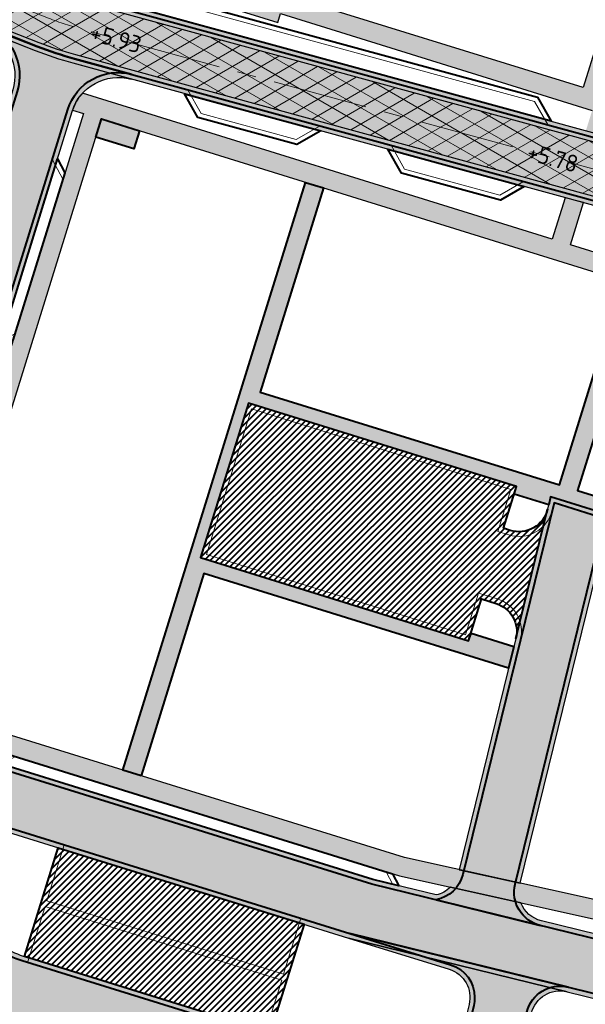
# Model space of a CAD drawing. Header units: metres. Extents: x 207669 to 209690, y 476021 to 477293.
# Tile 31 of 49: x 208555 to 208615, y 477004 to 477107. Entities that reach past the tile are written whole.
import ezdxf

# ---------------------------------------------------------------- set-up
doc = ezdxf.new("R2010")
doc.units = ezdxf.units.M
doc.linetypes.add('AM-AS', pattern=[16, 10, -2, 2, -2])
for name, color, linetype, lineweight, true_color in [('N-WE-AM-AS_WEG-G', 7, 'AM-AS', 18, 0xd60000), ('N-WE-VH-FUNDERING_GRANULAAT-G', 7, 'CONTINUOUS', 40, 0x99004c), ('N-WE-VH-FUNDERING_GRANULAAT_2-G', 7, 'CONTINUOUS', 15, 0x99004c), ('N-WE-VH-FUNDERING_ZANDBED-BREED-G', 7, 'CONTINUOUS', 30, 0xa57c00), ('N-WE-VH-FUNDERING_ZANDBED_BREED-A', 7, 'CONTINUOUS', 40, 0xa57c00), ('N-WE-VH-FUNDERING_ZANDBED_LANGSPARKEERVAKKEN-G', 1, 'CONTINUOUS', 40, 0xff0000), ('N-WE-VH-FUNDERING_ZANDBED_SMAL-A', 7, 'CONTINUOUS', 40, 0xa4de1b), ('N-WE-VH-FUNDERING_ZANDBED_SMAL-G', 7, 'CONTINUOUS', 30, 0x931077), ('N-WE-VH-FUNDERING_ZANDBED_VOETPAD-A', 220, 'CONTINUOUS', 40, 0xff00bf), ('N-WE-VH-VERHARDING_FUNDERING_GRANULAAT_ZAND-P-A', 7, 'CONTINUOUS', 40, 0xa57c00), ('N-WE-VH-VERHARDING_FUNDERING_GRANULAAT_ZAND-P-G', 7, 'CONTINUOUS', 40, 0xa57c00), ('T-WE-AL-HOOGTELABEL_WEG_ASFALT', 7, 'CONTINUOUS', 18, 0x0b05c2)]:
    doc.layers.add(name, color=color, linetype=linetype, lineweight=lineweight, true_color=true_color)
doc.layers.add('T-WE-VH-KANTVERHARDING_BOUWWEG-G', color=60, linetype='CONTINUOUS', lineweight=25)
doc.layers.add('T-WE-VH-VERHARDING_ASFALT_BOUWWEG-100MM-A', color=252, linetype='CONTINUOUS', lineweight=18)
doc.styles.add('NLCS-ISO-M200-T18', font='NLCS-ISO.ttf', dxfattribs={"height": 0.36})

msp = doc.modelspace()

# ---------------------------------------------------------------- hatches: boundary and pattern name
at = {"layer": 'N-WE-VH-FUNDERING_ZANDBED_BREED-A', "transparency": 33554559}
h = msp.add_hatch(color=256, dxfattribs=at)
h.dxf.hatch_style = 1
edge = h.paths.add_edge_path()
edge.add_line((208241.9750321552, 477040.1824859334), (208245.8237401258, 477067.533486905))
edge.add_arc((208259.3603786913, 477065.6286729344), 13.66999999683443, 168.2771260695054, 171.9901901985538, ccw=False)
edge.add_line((208245.9755106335, 477068.4061190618), (208256.889665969, 477121.0028293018))
edge.add_arc((208267.5623113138, 477118.7881868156), 10.89999999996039, 83.0200956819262, 168.277126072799, ccw=False)
edge.add_line((208268.8868925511, 477129.6074051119), (208301.0209906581, 477125.6732739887))
edge.add_arc((208303.0017864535, 477141.8524719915), 16.29999999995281, 263.020095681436, 272.1922448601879)
edge.add_line((208303.6253031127, 477125.5644019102), (208323.1085325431, 477126.3102311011))
edge.add_arc((208327.0753225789, 477022.6861288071), 103.6999999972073, 79.60489942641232, 92.19224486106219, ccw=False)
edge.add_line((208345.7864360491, 477124.684090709), (208385.9372846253, 477117.3185799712))
edge.add_arc((208396.0957772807, 477172.6945226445), 56.29999999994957, 259.6048994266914, 280.4526706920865)
edge.add_line((208406.3099058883, 477117.328815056), (208472.9579505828, 477129.6243627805))
edge.add_arc((208479.9790301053, 477091.5665850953), 38.69999999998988, 83.79289849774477, 100.4526706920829, ccw=False)
edge.add_line((208484.1633737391, 477130.0397090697), (208516.4420448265, 477126.5290752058))
edge.add_arc((208512.2577011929, 477088.0559512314), 38.69999999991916, 68.52347740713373, 83.7928984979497, ccw=False)
edge.add_line((208526.426543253, 477124.0689199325), (208559.4899959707, 477111.0605272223))
edge.add_arc((208570.9495504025, 477140.1872951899), 31.30000000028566, 248.5234774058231, 254.7176447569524)
edge.add_line((208562.6996218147, 477109.9941059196), (208662.1324072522, 477082.8252841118))
edge.add_arc((208659.7865809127, 477074.2400002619), 8.899999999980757, 0.2433118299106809, 74.71764475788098, ccw=False)
edge.add_line((208668.6865006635, 477074.2777948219), (208668.9800311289, 477005.1567999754))
edge.add_arc((208700.329748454, 477005.2899302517), 31.35000000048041, 180.2433118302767, 192.4963701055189)
edge.add_line((208669.7224388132, 476998.5064874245), (208676.3070943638, 476968.7961181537))
edge.add_arc((208667.617937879, 476966.8703560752), 8.899999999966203, -32.01709219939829, 12.496370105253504, ccw=False)
edge.add_line((208675.1641586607, 476962.1518232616), (208653.7455270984, 476928.0862087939))
edge.add_arc((208657.0946910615, 476925.9920261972), 3.949999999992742, 147.9828684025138, 172.6542173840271)
edge.add_line((208653.1771103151, 476926.4970619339), (208652.0004171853, 476917.3694101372))
edge.add_line((208652.0004171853, 476917.3694101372), (208650.872547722, 476917.6148983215))
edge.add_line((208650.872547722, 476917.6148983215), (208650.0316690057, 476911.0921712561))
edge.add_arc((208614.4263148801, 476915.6822428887), 35.89999999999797, 344.68426677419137, 352.6542173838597, ccw=False)
edge.add_line((208649.0513236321, 476906.1996921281), (208648.784278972, 476905.2248173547))
edge.add_arc((208642.0771049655, 476906.8621749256), 6.904138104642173, 346.2812560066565, 425.1013838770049)
edge.add_line((208644.9838431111, 476913.1246022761), (208636.7342816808, 476916.9525641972))
edge.add_arc((208638.8809382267, 476921.5787792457), 5.100000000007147, 245.1077545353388, 352.6542173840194)
edge.add_line((208643.9390804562, 476920.9267077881), (208644.8384038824, 476927.902792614))
edge.add_arc((208655.6489431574, 476926.509149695), 10.90000000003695, 147.9829078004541, 172.6542173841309, ccw=False)
edge.add_line((208646.4069424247, 476932.2880269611), (208667.3954210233, 476965.8543281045))
edge.add_arc((208661.3754021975, 476969.6185509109), 7.099999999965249, 327.9829077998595, 372.4963701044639)
edge.add_line((208668.307201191, 476971.1548330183), (208662.5953778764, 476996.9269297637))
edge.add_arc((208700.3297484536, 477005.2899302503), 38.64999999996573, 180.2433118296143, 192.4963701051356, ccw=False)
edge.add_line((208661.6800969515, 477005.1257999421), (208661.4047594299, 477069.9626930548))
edge.add_arc((208654.3048234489, 477069.9325423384), 7.099999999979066, 0.2433118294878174, 74.71764475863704)
edge.add_line((208656.1762130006, 477076.7814766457), (208560.7491594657, 477102.8557800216))
edge.add_arc((208570.9495504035, 477140.1872951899), 38.70000000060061, 248.5234774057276, 254.7176447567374, ccw=False)
edge.add_line((208556.7807083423, 477104.1743264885), (208523.7172556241, 477117.1827191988))
edge.add_arc((208512.2577011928, 477088.0559512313), 31.2999999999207, 68.52347740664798, 83.79289849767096)
edge.add_line((208515.6419377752, 477119.1724571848), (208483.3632666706, 477122.6830910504))
edge.add_arc((208479.9790300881, 477091.5665850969), 31.29999999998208, 83.79289849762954, 100.4526706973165)
edge.add_line((208474.3004825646, 477122.3471649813), (208407.6524378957, 477110.0516172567))
edge.add_arc((208396.0957772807, 477172.6945226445), 63.69999999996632, 259.6048994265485, 280.45267069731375, ccw=False)
edge.add_line((208384.6020653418, 477110.0400368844), (208344.4512167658, 477117.4055476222))
edge.add_arc((208327.075322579, 477022.6861288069), 96.29999999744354, 79.60489942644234, 92.19224486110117)
edge.add_line((208323.391601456, 477118.9156471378), (208303.9083720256, 477118.1698179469))
edge.add_arc((208303.0017864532, 477141.8524719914), 23.6999999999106, 263.0200956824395, 272.19224486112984, ccw=False)
edge.add_line((208300.1217336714, 477118.328116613), (208271.2269552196, 477121.8656625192))
edge.add_arc((208270.3641545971, 477114.8182817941), 7.099999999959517, 83.02009568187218, 168.277126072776)
edge.add_line((208263.4122479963, 477116.2608470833), (208253.1773396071, 477066.9375147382))
edge.add_arc((208260.1292462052, 477065.4949494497), 7.099999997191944, 168.2771260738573, 171.990190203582)
edge.add_line((208253.0985122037, 477066.4842822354), (208249.2747523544, 477039.3105761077))
edge.add_arc((208236.5006018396, 477041.1080962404), 12.90000000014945, 333.0134099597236, 351.99019020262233, ccw=False)
edge.add_line((208247.9959563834, 477035.2543090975), (208245.8669725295, 477031.0735243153))
edge.add_arc((208250.4116475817, 477028.759236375), 5.100000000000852, 153.0134099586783, 270.7537906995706)
edge.add_line((208250.478741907, 477023.6596777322), (208270.3607634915, 477023.9212632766))
edge.add_arc((208270.5041611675, 477013.0222065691), 10.90000000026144, 80.38126543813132, 90.7537907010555, ccw=False)
edge.add_line((208272.3254545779, 477023.7689684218), (208311.8324407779, 477017.0735736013))
edge.add_arc((208310.0111473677, 477006.3268117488), 10.89999999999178, 60.82544130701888, 80.38126543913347, ccw=False)
edge.add_arc((208314.664659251, 477008.9756539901), 6.89999999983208, 84.51170172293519, 162.4537752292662)
edge.add_line((208308.0856883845, 477011.0558324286), (208306.0620032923, 477004.6555328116))
edge.add_line((208306.0620032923, 477004.6555328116), (208303.1128296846, 477005.5880201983))
edge.add_line((208303.1128296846, 477005.5880201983), (208300.8939163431, 477008.9876274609))
edge.add_line((208300.8939163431, 477008.9876274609), (208271.0324954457, 477014.0483527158))
edge.add_arc((208270.2053943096, 477009.1679425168), 4.949999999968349, 80.38126543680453, 90.75379070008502)
edge.add_line((208270.1402733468, 477014.1175141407), (208240.911711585, 477013.7329572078))
edge.add_line((208240.911711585, 477013.7329572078), (208230.2707394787, 476986.870125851))
edge.add_line((208230.2707394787, 476986.870125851), (208236.71988237, 476935.1364977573))
edge.add_line((208236.71988237, 476935.1364977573), (208233.545691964, 476934.7407067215))
edge.add_line((208233.545691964, 476934.7407067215), (208235.013786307, 476922.9667892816))
edge.add_arc((208240.07459609, 476923.5978236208), 5.099999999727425, 187.1075491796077, 227.9120102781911)
edge.add_line((208236.6562136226, 476919.8130301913), (208236.0784737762, 476920.334830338))
edge.add_arc((208231.4536420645, 476915.2141925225), 6.899999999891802, 47.9124431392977, 119.0235292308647)
edge.add_line((208228.1059776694, 476921.2476942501), (208223.462697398, 476918.6713886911))
edge.add_line((208223.462697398, 476918.6713886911), (208220.9835072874, 476923.1418432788))
edge.add_line((208220.9835072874, 476923.1418432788), (208224.159716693, 476923.5378860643))
edge.add_line((208224.159716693, 476923.5378860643), (208216.1485905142, 476987.7860310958))
edge.add_line((208216.1485905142, 476987.7860310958), (208218.1332218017, 476988.0334955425))
edge.add_line((208218.1332218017, 476988.0334955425), (208226.8722757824, 477010.0622321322))
edge.add_arc((208223.2471205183, 477011.5003730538), 3.899999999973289, 338.3612011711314, 450.7537906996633)
edge.add_line((208223.195813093, 477015.4000355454), (208214.7347579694, 477015.2887143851))
edge.add_line((208214.7347579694, 477015.2887143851), (208214.9448896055, 477013.6034871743))
edge.add_line((208214.9448896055, 477013.6034871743), (208144.0328260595, 477006.6798350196))
edge.add_line((208144.0328260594, 477006.6798350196), (208147.3023794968, 476980.4584600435))
edge.add_line((208147.3023794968, 476980.4584600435), (208120.0993705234, 476965.3649788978))
edge.add_arc((208121.8459780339, 476962.2170649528), 3.600000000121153, 119.0235292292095, 143.6478475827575)
edge.add_line((208118.9465773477, 476964.3509524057), (208125.8960127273, 476951.8259721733))
edge.add_line((208125.8960127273, 476951.8259721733), (208131.8078459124, 476929.2730775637))
edge.add_line((208131.8078459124, 476929.2730775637), (208156.8072840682, 476884.2165439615))
edge.add_arc((208156.226054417, 476889.2833153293), 5.100000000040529, 276.5440236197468, 292.7367420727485)
edge.add_line((208158.1971919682, 476884.5796341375), (208172.2290204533, 476890.4598506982))
edge.add_line((208172.2290204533, 476890.4598506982), (208176.3876962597, 476892.5520118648))
edge.add_arc((208179.7353606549, 476886.518510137), 6.90000000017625, 119.0235292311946, 209.0235292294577)
edge.add_line((208173.701858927, 476883.1708457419), (208175.9469894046, 476879.1244429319))
edge.add_arc((208171.4874446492, 476876.6500822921), 5.10000000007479, 29.02352922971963, 112.73674207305)
edge.add_line((208169.5163070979, 476881.3537634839), (208151.2823648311, 476873.7125975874))
edge.add_arc((208163.3990633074, 476844.798792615), 31.34999999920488, 112.736742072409, 119.0336792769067)
edge.add_line((208148.1841668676, 476872.2091816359), (208147.5467331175, 476871.8553563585))
edge.add_arc((208148.5659127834, 476870.0192537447), 2.099999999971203, 119.0336792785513, 209.0341220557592)
edge.add_line((208146.7298180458, 476869.0000598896), (208149.0977255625, 476864.7342349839))
edge.add_line((208149.0977255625, 476864.7342349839), (208143.7969218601, 476861.9210094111))
edge.add_line((208143.7969218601, 476861.9210094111), (208140.9984681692, 476866.9624704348))
edge.add_arc((208140.036704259, 476866.4286069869), 1.099999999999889, 29.03412205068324, 119.0336792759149)
edge.add_line((208139.5028482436, 476867.3903750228), (208138.1913531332, 476866.6623932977))
edge.add_line((208138.1913531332, 476866.6623932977), (208133.9933035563, 476874.2253873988))
edge.add_line((208133.9933035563, 476874.2253873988), (208136.865735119, 476875.8198101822))
edge.add_arc((208135.807804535, 476875.518508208), 1.100000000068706, 15.89712057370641, 29.03367929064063)
edge.add_line((208136.7695725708, 476876.0523642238), (208134.2495170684, 476880.5923689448))
edge.add_line((208134.2495170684, 476880.5923689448), (208138.8834903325, 476883.164584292))
edge.add_line((208138.8834903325, 476883.164584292), (208141.4015109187, 476878.6282455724))
edge.add_arc((208142.3632789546, 476879.1621015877), 1.100000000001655, 209.0336792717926, 222.3946059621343)
edge.add_line((208141.550908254, 476878.4204454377), (208145.1115993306, 476880.3969057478))
edge.add_arc((208140.584110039, 476882.7446367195), 5.100000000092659, 332.5909890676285, 389.0235292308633)
edge.add_line((208145.0436547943, 476885.2189973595), (208123.3056370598, 476924.3974669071))
edge.add_arc((208132.8368209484, 476929.6858063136), 10.89999999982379, 194.688571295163, 209.0235292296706, ccw=False)
edge.add_line((208122.2930509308, 476926.921947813), (208116.891581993, 476947.5278674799))
edge.add_arc((208111.9582584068, 476946.2346859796), 5.099999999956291, 14.68857129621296, 29.02352922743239)
edge.add_line((208116.4178031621, 476948.7090466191), (208111.7465460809, 476957.1280618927))
edge.add_arc((208121.2777299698, 476962.4164012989), 10.89999999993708, 119.0235292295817, 209.0235292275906, ccw=False)
edge.add_line((208115.9893905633, 476971.9475851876), (208135.975976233, 476983.037062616))
edge.add_arc((208133.5016155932, 476987.4966073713), 5.100000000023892, 299.0235292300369, 373.7005849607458)
edge.add_line((208138.4565037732, 476988.7045325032), (208134.9854861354, 477002.9425873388))
edge.add_arc((208145.5753451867, 477005.5242312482), 10.90000000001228, 95.57654574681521, 193.7005849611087, ccw=False)
edge.add_line((208144.5161323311, 477016.3726444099), (208213.8136298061, 477023.1386846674))
edge.add_arc((208214.8728426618, 477012.2902715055), 10.90000000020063, 90.75379069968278, 95.57654574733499, ccw=False)
edge.add_line((208214.7294449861, 477023.1893282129), (208230.7079117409, 477023.399555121))
edge.add_arc((208230.6408174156, 477028.4991137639), 5.100000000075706, 270.7537906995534, 333.0134099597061)
edge.add_line((208235.1854924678, 477026.1848258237), (208241.4248524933, 477038.4373478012))
edge.add_arc((208236.4791767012, 477040.9558376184), 5.54999999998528, 333.0134099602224, 351.9901902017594)
h = msp.add_hatch(color=256, dxfattribs=at)
h.dxf.hatch_style = 1
edge = h.paths.add_edge_path()
edge.add_arc((208565.4997262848, 477096.2707904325), 5.100000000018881, 74.71764475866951, 162.7451414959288, ccw=False)
edge.add_line((208566.84396385, 477101.1904474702), (208560.7491594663, 477102.8557800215))
edge.add_arc((208570.9495504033, 477140.1872951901), 38.70000000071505, 248.523477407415, 254.7176447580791, ccw=False)
edge.add_line((208556.7807083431, 477104.1743264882), (208551.3653928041, 477106.3049131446))
edge.add_arc((208549.4981810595, 477101.5590180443), 5.100000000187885, -17.254858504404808, 68.52347740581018, ccw=False)
edge.add_line((208554.3686545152, 477100.0462430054), (208535.415611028, 477039.0257390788))
edge.add_arc((208545.825054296, 477035.7925532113), 10.90000000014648, 162.7451414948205, 252.7451414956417)
edge.add_line((208542.5918684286, 477025.3831099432), (208589.7432329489, 477010.7378381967))
edge.add_line((208589.7432329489, 477010.7378381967), (208612.7541966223, 477005.0865571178))
edge.add_line((208612.7541966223, 477005.0865571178), (208644.0982036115, 476997.3887572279))
edge.add_arc((208647.8427079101, 477012.6356811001), 15.70000000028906, 256.2017699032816, 273.846495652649)
edge.add_line((208648.8959203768, 476996.971047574), (208658.0116441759, 476997.5839437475))
edge.add_arc((208658.3537705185, 476992.4954322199), 5.100000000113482, 12.49637010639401, 93.84649565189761, ccw=False)
edge.add_line((208663.3329500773, 476993.5989588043), (208662.5953778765, 476996.9269297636))
edge.add_arc((208700.3297484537, 477005.2899302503), 38.65000000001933, 180.243311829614, 192.4963701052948, ccw=False)
edge.add_line((208661.6800969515, 477005.1257999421), (208661.6626484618, 477009.2345965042))
edge.add_arc((208656.5626944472, 477009.2129389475), 5.1000000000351, -86.15350434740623, 0.24331182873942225, ccw=False)
edge.add_line((208656.9048207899, 477004.1244274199), (208648.4531686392, 477003.556180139))
edge.add_arc((208647.8427079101, 477012.6356810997), 9.099999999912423, 256.2017699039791, 273.84649565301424, ccw=False)
edge.add_line((208645.6723264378, 477003.7982921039), (208610.0534214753, 477012.5459676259))
edge.add_arc((208610.7928155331, 477015.5564985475), 3.100000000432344, 201.0138862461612, 256.2011354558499, ccw=False)
edge.add_line((208607.8989855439, 477014.4448565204), (208600.466493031, 477016.0919399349))
edge.add_arc((208598.2848278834, 477018.2942880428), 3.100000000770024, 282.64842760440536, 314.72969115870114, ccw=False)
edge.add_line((208598.9636287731, 477015.2695187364), (208592.3161090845, 477016.902088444))
edge.add_line((208592.3161090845, 477016.902088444), (208545.3284042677, 477031.4965272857))
edge.add_arc((208546.8263481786, 477036.3192510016), 5.049999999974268, 162.7451414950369, 252.74514149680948, ccw=False)
edge.add_line((208542.0036244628, 477037.8171949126), (208560.6292528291, 477097.7835654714))
h = msp.add_hatch(color=256, dxfattribs=at)
h.dxf.hatch_style = 1
h.paths.add_polyline_path([(208610.7105304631, 477055.8917184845), (208607.3654674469, 477042.2712454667), (208601.388963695, 477017.9360356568), (208607.8343051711, 477016.5077106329), (208617.3435814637, 477055.2277120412), (208611.0283649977, 477057.1892260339)])
h = msp.add_hatch(color=256, dxfattribs=at)
h.dxf.hatch_style = 1
edge = h.paths.add_edge_path()
edge.add_line((208535.1504893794, 477037.9979248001), (208534.0029526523, 477038.3545777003))
edge.add_line((208534.0029526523, 477038.3545777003), (208530.7821998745, 477027.9851644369))
edge.add_line((208530.7821998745, 477027.9851644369), (208524.0310169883, 477021.4365895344))
edge.add_line((208524.0310169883, 477021.4365895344), (208551.3950952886, 477003.1769661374))
edge.add_line((208551.3950952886, 477003.1769661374), (208597.7003758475, 476988.7944891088))
edge.add_arc((208597.3740910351, 476987.743994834), 1.100000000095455, -13.798230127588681, 72.74514149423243, ccw=False)
edge.add_line((208598.4423468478, 476987.481641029), (208596.8706789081, 476981.0821020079))
edge.add_line((208596.8706789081, 476981.0821020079), (208603.2802137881, 476979.507979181))
edge.add_line((208603.2802137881, 476979.507979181), (208609.0042967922, 477002.8153787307))
edge.add_arc((208612.0148359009, 477002.0760180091), 3.100000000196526, 76.20176990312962, 166.2017698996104, ccw=False)
edge.add_line((208612.7541966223, 477005.0865571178), (208589.7432329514, 477010.7378381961))
edge.add_line((208589.7432329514, 477010.7378381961), (208600.3454522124, 477007.4447758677))
edge.add_arc((208599.4259222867, 477004.4842920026), 3.099999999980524, -13.7982301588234, 72.7451414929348, ccw=False)
edge.add_line((208602.4364613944, 477003.744931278), (208601.0516914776, 476998.1064061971))
edge.add_arc((208598.0411523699, 476998.8457669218), 3.100000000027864, 252.7451414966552, 346.2017698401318, ccw=False)
edge.add_line((208597.1216224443, 476995.8852830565), (208555.5213636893, 477008.8063745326))
edge.add_arc((208558.2206289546, 477017.4968271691), 9.099999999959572, 236.2854350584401, 252.7451414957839, ccw=False)
edge.add_line((208553.1696202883, 477009.9273284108), (208537.6546219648, 477020.2802452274))
edge.add_arc((208539.3752952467, 477022.8588656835), 3.099999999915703, 135.9634812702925, 236.2854350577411, ccw=False)
edge.add_line((208537.1467148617, 477025.0137275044), (208537.3528588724, 477025.2269237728))
edge.add_arc((208539.5814392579, 477023.0720619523), 3.099999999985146, 72.74514149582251, 135.9634812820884, ccw=False)
edge.add_line((208540.5009691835, 477026.0325458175), (208542.5918684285, 477025.3831099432))
edge.add_arc((208545.825054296, 477035.7925532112), 10.90000000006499, 168.3268921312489, 252.745141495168, ccw=False)
at = {"layer": 'N-WE-VH-FUNDERING_ZANDBED_SMAL-A', "transparency": 33554559}
h = msp.add_hatch(color=256, dxfattribs=at)
h.dxf.hatch_style = 1
edge = h.paths.add_edge_path()
edge.add_arc((208662.696668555, 477087.9555861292), 5.099999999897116, 256.4706020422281, 316.4996316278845)
edge.add_line((208666.3960552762, 477084.4449540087), (208669.0977918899, 477087.291953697))
edge.add_line((208669.0977918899, 477087.291953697), (208668.2413757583, 477088.0601303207))
edge.add_line((208668.2413757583, 477088.0601303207), (208664.9625278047, 477084.6049900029))
edge.add_line((208664.9625278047, 477084.6049900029), (208616.3686743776, 477099.6983008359))
edge.add_line((208616.3686743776, 477099.6983008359), (208625.4434696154, 477128.9151836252))
edge.add_line((208625.4434696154, 477128.9151836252), (208624.9677109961, 477129.0630258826))
edge.add_line((208624.9677109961, 477129.0630258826), (208626.4378124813, 477133.7961091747))
edge.add_arc((208622.1880827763, 477135.116079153), 4.450002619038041, 342.7451573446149, 384.2682062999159)
edge.add_line((208626.2448452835, 477136.9450682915), (208623.0663725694, 477137.9323046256))
edge.add_arc((208622.1880820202, 477135.1160792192), 2.950003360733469, -17.25483146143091, 72.67897127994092, ccw=False)
edge.add_line((208625.0053202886, 477134.24104301), (208614.4586847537, 477100.2915458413))
edge.add_line((208614.4586847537, 477100.2915458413), (208581.2630528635, 477110.6021478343))
edge.add_line((208581.2630528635, 477110.6021478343), (208581.2630528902, 477110.6021479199))
edge.add_line((208581.2630528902, 477110.6021479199), (208580.9664305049, 477109.6471536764))
edge.add_line((208580.9664305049, 477109.6471536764), (208549.5853097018, 477119.3941683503))
edge.add_line((208549.5853097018, 477119.3941683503), (208550.1014165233, 477121.0558092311))
edge.add_line((208550.1014165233, 477121.0558092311), (208529.3016296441, 477127.5162485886))
edge.add_line((208529.3016296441, 477127.5162485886), (208528.7083845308, 477125.6062589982))
edge.add_line((208528.7083845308, 477125.6062589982), (208547.5981827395, 477119.7390644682))
edge.add_line((208547.5981827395, 477119.7390644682), (208547.082075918, 477118.0774235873))
edge.add_line((208547.082075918, 477118.0774235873), (208582.2831749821, 477107.1439189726))
edge.add_line((208582.2831749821, 477107.1439189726), (208582.5797973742, 477108.0989132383))
edge.add_line((208582.5797973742, 477108.0989132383), (208615.4065214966, 477097.9028944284))
edge.add_line((208615.4065214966, 477097.9028944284), (208614.7450695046, 477095.7733085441))
edge.add_line((208614.7450695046, 477095.7733085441), (208616.675490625, 477095.2458440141))
edge.add_line((208616.675490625, 477095.2458440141), (208617.3165111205, 477097.3096494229))
edge.add_line((208617.3165111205, 477097.3096494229), (208655.1230976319, 477085.5668795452))
edge.add_line((208655.1230976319, 477085.5668795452), (208654.9328351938, 477084.7924812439))
edge.add_line((208654.9328351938, 477084.7924812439), (208661.5035528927, 477082.9971110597))
h = msp.add_hatch(color=256, dxfattribs=at)
h.dxf.hatch_style = 1
h.paths.add_polyline_path([(208636.8401934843, 477010.0798376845), (208595.6397399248, 477019.2100969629), (208544.4983399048, 477035.0946786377), (208563.7237778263, 477096.9921734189), (208620.5459681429, 477079.3431312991), (208620.8425906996, 477080.2981260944), (208651.7291107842, 477070.704735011)], flags=16)
edge = h.paths.add_edge_path()
edge.add_line((208661.64990874, 477012.234565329), (208660.5998761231, 477012.2301086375))
edge.add_line((208660.5998761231, 477012.2301086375), (208639.604194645, 477009.4673190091))
edge.add_line((208639.604194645, 477009.4673190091), (208638.7933272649, 477009.6470119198))
edge.add_line((208638.7933272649, 477009.6470119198), (208655.3372339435, 477077.0107176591))
edge.add_line((208655.3372339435, 477077.0107176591), (208653.4073092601, 477077.5380465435))
edge.add_line((208653.4073092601, 477077.5380465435), (208652.2069870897, 477072.6505582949))
edge.add_line((208652.2069870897, 477072.6505582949), (208619.5258462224, 477082.8013607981))
edge.add_line((208619.5258462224, 477082.8013607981), (208619.2292236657, 477081.8463660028))
edge.add_line((208619.2292236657, 477081.8463660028), (208613.1044703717, 477083.7487219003))
edge.add_line((208613.1044703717, 477083.7487219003), (208614.4809499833, 477088.1803837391))
edge.add_line((208614.4809499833, 477088.1803837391), (208612.5476013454, 477088.6984229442))
edge.add_line((208612.5476013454, 477088.6984229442), (208611.1944807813, 477084.3419670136))
edge.add_line((208611.1944807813, 477084.3419670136), (208561.7134097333, 477099.7108484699))
edge.add_arc((208565.4663056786, 477096.3317550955), 5.050000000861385, 138.0002471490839, 161.4536306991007)
edge.add_line((208560.6785695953, 477097.9380188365), (208561.8137882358, 477097.5854185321))
edge.add_line((208561.8137882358, 477097.5854185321), (208543.0748743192, 477037.2543180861))
edge.add_line((208543.0748743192, 477037.2543180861), (208541.782811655, 477036.5746709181))
edge.add_arc((208546.8263481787, 477036.3192510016), 5.04999999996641, 177.100845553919, 232.3584811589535)
edge.add_line((208543.7422165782, 477032.3204221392), (208544.8357343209, 477032.8956312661))
edge.add_line((208544.8357343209, 477032.8956312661), (208595.125874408, 477017.2754519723))
edge.add_line((208595.125874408, 477017.2754519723), (208636.3630631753, 477008.137051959))
edge.add_line((208636.3630631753, 477008.137051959), (208635.8876640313, 477006.2013152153))
edge.add_line((208635.8876640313, 477006.2013152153), (208637.8299473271, 477005.7243082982))
edge.add_line((208637.8299473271, 477005.7243082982), (208638.2086817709, 477007.2664443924))
edge.add_line((208638.2086817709, 477007.2664443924), (208660.2985318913, 477010.1732139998))
edge.add_line((208660.2985318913, 477010.1732139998), (208661.6601373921, 477009.825906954))
edge.add_line((208661.6601373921, 477009.825906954), (208661.64990874, 477012.234565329))
at = {"layer": 'N-WE-VH-FUNDERING_ZANDBED_VOETPAD-A', "transparency": 33554559}
h = msp.add_hatch(color=256, dxfattribs=at)
h.dxf.hatch_style = 1
h.paths.add_polyline_path([(208567.7347559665, 477095.7463586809), (208567.1415108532, 477093.8363690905), (208563.130532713, 477095.0821838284), (208563.7237778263, 477096.9921734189)])
h = msp.add_hatch(color=256, dxfattribs=at)
h.dxf.hatch_style = 1
h.paths.add_polyline_path([(208567.8957123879, 477027.8274260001), (208565.9857227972, 477028.4206711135), (208585.2111607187, 477090.3181658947), (208587.1211503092, 477089.7249207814), (208580.4471427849, 477068.2375378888), (208611.9619710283, 477058.4489935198), (208618.6359785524, 477079.9363764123), (208620.5459681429, 477079.3431312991), (208613.8719606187, 477057.8557484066), (208646.114064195, 477047.8413114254), (208645.6361878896, 477045.8954881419), (208617.2193336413, 477054.7217980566), (208617.3435814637, 477055.2277120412), (208611.0283649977, 477057.1892260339), (208610.8257366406, 477056.3620288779), (208607.1930126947, 477057.4904339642), (208607.4451418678, 477058.3021795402), (208579.1963958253, 477067.0762747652), (208574.1419474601, 477050.8031634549), (208602.3906935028, 477042.0290682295), (208602.6428226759, 477042.8408138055), (208607.1607193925, 477041.437549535), (208606.6039934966, 477039.1706654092), (208574.5146916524, 477049.1376419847)])
at = {"layer": 'N-WE-VH-VERHARDING_FUNDERING_GRANULAAT_ZAND-P-A', "transparency": 33554559}
h = msp.add_hatch(dxfattribs=at)
h.set_pattern_fill('ANSI31', color=256, scale=0.15)
h.set_pattern_definition([(45, (208574.1419474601, 477042.0290682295), (-0.3367596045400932, 0.3367596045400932), [])])
edge = h.paths.add_edge_path()
edge.add_arc((208607.7000624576, 477056.6313693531), 3.10000016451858, 252.7451427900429, 346.19624858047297, ccw=False)
edge.add_line((208606.7805325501, 477053.67088531), (208606.0747456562, 477053.8901035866))
edge.add_line((208606.0747456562, 477053.8901035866), (208607.4451418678, 477058.3021795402))
edge.add_line((208607.4451418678, 477058.3021795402), (208579.1963958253, 477067.0762747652))
edge.add_line((208579.1963958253, 477067.0762747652), (208574.1419474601, 477050.8031634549))
edge.add_line((208574.1419474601, 477050.8031634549), (208602.3906935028, 477042.0290682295))
edge.add_line((208602.3906935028, 477042.0290682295), (208603.7610897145, 477046.4411441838))
edge.add_line((208603.7610897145, 477046.4411441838), (208605.2744582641, 477045.9710900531))
edge.add_arc((208604.3549283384, 477043.0106061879), 3.100000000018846, -13.798230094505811, 72.74514149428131, ccw=False)
edge.add_line((208607.3654674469, 477042.2712454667), (208610.7105304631, 477055.8917184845))
h = msp.add_hatch(dxfattribs=at)
h.set_pattern_fill('ANSI31', color=256, scale=0.15)
h.set_pattern_definition([(45, (208306.1347142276, 476895.0086860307), (-0.3367596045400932, 0.3367596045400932), [])])
h.paths.add_polyline_path([(208581.4972221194, 477000.7382409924), (208555.6168631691, 477008.776712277), (208559.1750038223, 477020.2323677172), (208585.0553627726, 477012.1938964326)])
at = {"layer": 'T-WE-VH-VERHARDING_ASFALT_BOUWWEG-100MM-A'}
h = msp.add_hatch(dxfattribs=at)
h.set_pattern_fill('AVH-ASFALT', color=256, scale=1.5, angle=270, pattern_type=2)
h.set_pattern_definition([(329.9999999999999, (207991.0131754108, 476552.5954628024), (0.7500000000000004, 1.299038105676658), []), (29.99999999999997, (207991.0131754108, 476552.5954628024), (-0.7499999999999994, 1.299038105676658), [])])
edge = h.paths.add_edge_path()
edge.add_line((208598.0668640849, 476553.2350907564), (208597.3597609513, 476558.6895641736))
edge.add_arc((208596.3347866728, 476566.6236317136), 7.999999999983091, 167.5645903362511, 277.36107089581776, ccw=False)
edge.add_line((208588.5224716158, 476568.3463427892), (208663.4988565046, 476908.3564285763))
edge.add_arc((208653.7334626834, 476910.5098174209), 9.999999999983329, 347.56459033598, 362.5645903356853)
edge.add_line((208663.7234468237, 476910.9572734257), (208662.2903712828, 476942.9523785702))
edge.add_arc((208670.2823585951, 476943.3103433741), 8.000000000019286, 147.9829078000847, 182.564590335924, ccw=False)
edge.add_line((208663.4992387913, 476947.5517211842), (208673.5813185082, 476963.6757161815))
edge.add_arc((208665.1024187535, 476968.977438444), 9.999999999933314, 327.9829078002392, 372.496370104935)
edge.add_line((208674.8655159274, 476971.1412160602), (208668.8437600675, 476998.3117474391))
edge.add_arc((208700.3297484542, 477005.2899302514), 32.25000000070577, 180.2433118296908, 192.4963701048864, ccw=False)
edge.add_line((208668.080039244, 477005.1529780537), (208667.7931844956, 477072.7019650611))
edge.add_arc((208657.7932746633, 477072.6594992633), 9.999999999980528, 0.2433118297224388, 74.71764475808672)
edge.add_line((208660.4290345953, 477082.3058856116), (208562.4492246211, 477109.0776992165))
edge.add_arc((208570.9495504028, 477140.1872951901), 32.2500000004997, 248.523477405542, 254.717644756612, ccw=False)
edge.add_line((208559.1421820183, 477110.1764879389), (208526.0787293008, 477123.1848806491))
edge.add_arc((208512.2577011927, 477088.0559512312), 37.75000000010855, 68.52347740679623, 83.79289849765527)
edge.add_line((208516.3393283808, 477125.5846445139), (208484.0606572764, 477129.0952783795))
edge.add_arc((208479.9790300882, 477091.5665850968), 37.75000000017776, 83.79289849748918, 100.4526706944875)
edge.add_line((208473.1303026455, 477128.6901279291), (208406.483101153, 477116.394735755))
edge.add_arc((208396.0941313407, 477172.6942189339), 57.24999999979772, 259.3435220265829, 280.4552038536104, ccw=False)
edge.add_line((208385.507451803, 477116.4315784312), (208345.6150227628, 477123.7496831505))
edge.add_arc((208327.0753225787, 477022.6861288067), 102.7499999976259, 79.60489942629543, 92.19224486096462)
edge.add_line((208323.1448724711, 477125.3609264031), (208303.6616430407, 477124.6150972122))
edge.add_arc((208303.0017864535, 477141.8524719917), 17.25000000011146, 263.0200956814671, 272.19224486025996, ccw=False)
edge.add_line((208300.9055455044, 477124.7303145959), (208268.7673296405, 477128.6649498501))
edge.add_arc((208267.5521174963, 477118.7390615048), 9.999999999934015, 83.02009568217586, 168.2771260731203)
edge.add_line((208257.7606997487, 477120.7708436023), (208246.8566065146, 477068.2226239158))
edge.add_arc((208259.3406641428, 477065.6321017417), 12.74999999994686, 168.2771260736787, 171.9901902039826)
edge.add_line((208246.715050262, 477067.4087204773), (208243.1391454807, 477041.9964065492))
edge.add_arc((208235.2171916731, 477043.1111477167), 8.000000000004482, 271.25365755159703, 351.9901902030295, ccw=False)
edge.add_line((208235.3922213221, 477035.113062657), (208066.2421497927, 477031.4113918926))
edge.add_line((208066.2421497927, 477031.4113918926), (208044.2191598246, 477036.8636800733))
edge.add_line((208044.2191598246, 477036.8636800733), (208042.2847942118, 477039.1593672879))
edge.add_line((208042.2847942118, 477039.1593672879), (208002.0779595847, 477042.5937447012))
edge.add_arc((208002.7588222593, 477050.5647186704), 8.000000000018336, 176.3700886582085, 265.117774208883, ccw=False)
edge.add_arc((207951.3573135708, 477053.8338357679), 43.50536122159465, 355.63556999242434, 356.3592230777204, ccw=False)
edge.add_line((207994.7365174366, 477050.5230764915), (207994.4212927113, 477046.3957993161))
edge.add_arc((207950.9279627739, 477049.7176438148), 43.61999999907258, 336.77510252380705, 355.63245947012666, ccw=False)
edge.add_arc((207998.3648879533, 477029.3617471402), 8.00000000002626, 85.11777420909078, 156.7751025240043, ccw=False)
edge.add_line((207999.0457506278, 477037.3327211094), (208046.0630700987, 477033.3166073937))
edge.add_line((208046.0630700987, 477033.3166073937), (208066.4740170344, 477028.2634168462))
edge.add_line((208066.4740170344, 477028.2634168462), (208068.8725253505, 477025.9676380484))
edge.add_line((208068.8725253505, 477025.9676380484), (208238.4872344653, 477029.6794769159))
edge.add_arc((208238.2684474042, 477039.6770832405), 10.00000000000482, 271.253657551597, 351.9901902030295)
edge.add_line((208248.1708896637, 477038.2836567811), (208252.1613935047, 477066.6423359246))
edge.add_arc((208259.3406641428, 477065.6321017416), 7.249999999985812, 168.2771260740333, 171.9901902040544, ccw=False)
edge.add_line((208252.2418862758, 477067.1051437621), (208262.4914142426, 477116.4989297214))
edge.add_arc((208270.3245484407, 477114.8735040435), 8.00000000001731, 83.02009568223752, 168.2771260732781, ccw=False)
edge.add_line((208271.2967181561, 477122.8142147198), (208300.237178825, 477119.2710760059))
edge.add_arc((208303.0017864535, 477141.8524719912), 22.74999999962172, 263.0200956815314, 272.19224486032)
edge.add_line((208303.8720320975, 477119.1191226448), (208323.355261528, 477119.8649518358))
edge.add_arc((208327.0753225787, 477022.6861288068), 97.24999999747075, 79.60489942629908, 92.19224486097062, ccw=False)
edge.add_line((208344.6226300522, 477118.3399551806), (208384.5030026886, 477111.0240621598))
edge.add_arc((208396.0941313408, 477172.6942189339), 62.74999999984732, 259.355239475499, 280.4552038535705)
edge.add_line((208407.4811681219, 477110.9860517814), (208474.128130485, 477123.2813998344))
edge.add_arc((208479.9790300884, 477091.5665850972), 32.24999999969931, 83.79289849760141, 100.45267069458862, ccw=False)
edge.add_line((208483.4659831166, 477123.6275217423), (208515.744654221, 477120.1168878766))
edge.add_arc((208512.257701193, 477088.0559512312), 32.25000000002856, 68.52347740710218, 83.79289849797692, ccw=False)
edge.add_line((208524.0650695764, 477118.0667584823), (208557.128522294, 477105.0583657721))
edge.add_arc((208570.949550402, 477140.1872951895), 37.74999999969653, 248.5234774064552, 254.7176447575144)
edge.add_line((208560.9995566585, 477103.772186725), (208656.4132110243, 477077.7015445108))
edge.add_arc((208654.3046030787, 477069.9844354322), 8.000000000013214, 0.24331182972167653, 74.71764475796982, ccw=False)
edge.add_line((208662.3045309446, 477070.0184080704), (208662.5800888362, 477005.1296218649))
edge.add_arc((208700.3297484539, 477005.2899302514), 37.7500000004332, 180.2433118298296, 192.4963701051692)
edge.add_line((208663.4740566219, 476997.1216697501), (208669.1858799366, 476971.3495730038))
edge.add_arc((208661.3754021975, 476969.6185509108), 8.000000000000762, -32.01709219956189, 12.496370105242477, ccw=False)
edge.add_line((208668.1585220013, 476965.3771731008), (208658.2582133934, 476949.5438796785))
edge.add_arc((208666.7371131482, 476944.242157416), 10.00000000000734, 147.9829078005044, 182.5645903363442)
edge.add_line((208656.7471290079, 476943.794701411), (208658.2083375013, 476911.1714948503))
edge.add_arc((208650.2163501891, 476910.8135300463), 7.999999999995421, -12.43540966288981, 2.564590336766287, ccw=False)
edge.add_line((208658.0286652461, 476909.0908189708), (208582.0786928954, 476564.6656155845))
edge.add_arc((208591.8440867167, 476562.51222674), 9.99999999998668, 167.5645903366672, 277.3976724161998)
edge.add_arc((210001.0809775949, 465708.5369687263), 10935.07777570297, 97.37159738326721, 97.39767241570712, ccw=False)

# ---------------------------------------------------------------- linework, layer by layer
at = {"layer": 'N-WE-AM-AS_WEG-G', "flags": 128}
msp.add_lwpolyline([(208964.3282578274, 476509.738773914), (208959.1464562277, 476511.4625616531, 0.06554346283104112), (208939.9207769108, 476515.1649540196), (208893.520954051, 476517.9218685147, -0.04228755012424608), (208880.9881707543, 476519.7375230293), (208800.9524506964, 476538.3420076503), (208708.9913530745, 476559.3467494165, 0.08735770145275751), (208648.3807954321, 476562.3970501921, 0.001256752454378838), (208593.8356861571, 476555.459902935, -0.5196107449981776), (208584.994102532, 476565.1161256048), (208660.7921107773, 476908.8521876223, 0.06554346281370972), (208660.9717830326, 476910.9328635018), (208659.5048212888, 476943.6845181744, -0.1520467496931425), (208660.7136887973, 476948.2838607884), (208671.0868921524, 476964.873441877, 0.1967063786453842), (208672.1142500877, 476970.8458417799), (208666.1589083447, 476997.7167085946, -0.05351505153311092), (208665.3300640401, 477005.1412999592), (208665.0456300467, 477072.1202439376, 0.3368982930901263), (208659.1543101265, 477079.8033803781), (208561.7243906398, 477106.4249429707, -0.02703373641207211), (208558.1353521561, 477107.6174268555), (208525.0718994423, 477120.6258195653, 0.06672417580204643), (208516.0419913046, 477122.8507661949), (208483.7633201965, 477126.3614000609, 0.07282027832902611), (208473.6292165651, 477125.9857638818), (208406.9820150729, 477113.6903717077, -0.09235186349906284), (208385.0051580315, 477113.7278329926), (208345.1188264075, 477121.0448191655, 0.05497794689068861), (208323.2500669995, 477122.6129391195), (208303.7668375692, 477121.8671099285, -0.04004243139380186), (208300.5713621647, 477122.0006953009), (208269.1183795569, 477125.8514384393, 0.3901704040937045), (208260.3130756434, 477119.5361534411), (208249.5492463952, 477067.663883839, 0.01620271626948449), (208249.4382218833, 477067.025528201), (208245.5365606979, 477039.2982130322, -0.3676139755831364), (208237.7896365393, 477032.41486914), (208070.7154982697, 477028.7586279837), (208038.5719050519, 477036.7164999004), (208001.0577792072, 477039.9208721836)], format="xyb", dxfattribs=at)
at = {"layer": 'N-WE-VH-FUNDERING_GRANULAAT-G', "flags": 128}
for points in [[(208669.2342839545, 476998.3982985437, -0.05351505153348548), (208668.4800356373, 477005.1546766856), (208668.1865051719, 477074.275671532, 0.3368982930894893), (208662.0006192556, 477082.3429647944), (208562.5678338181, 477109.5117866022, -0.02703373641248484), (208559.3069359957, 477110.5952433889), (208526.2434832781, 477123.6036360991, 0.06672417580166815), (208516.3879835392, 477126.0320064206), (208484.1093124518, 477129.5426402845, 0.07282027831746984), (208473.0486622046, 477129.1326602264)], [(208474.2097709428, 477122.8388675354, -0.0728202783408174), (208483.4173279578, 477123.1801598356), (208515.6959990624, 477119.6695259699, -0.06672417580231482), (208523.900315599, 477117.6480030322), (208556.9637683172, 477104.6396103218, 0.02703373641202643), (208560.8809474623, 477103.338099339), (208656.3080009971, 477077.2637959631, -0.336898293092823), (208661.9047549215, 477069.9648163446), (208662.1800924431, 477005.127923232, 0.0535150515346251), (208663.0835327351, 476997.0351186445)]]:
    msp.add_lwpolyline(points, format="xyb", dxfattribs=at)
for points in [[(208592.1822057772, 477016.420115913), (208545.1800929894, 477031.0190298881, -0.4142135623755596), (208541.5261270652, 477037.965506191), (208560.1660845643, 477097.9780102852, -0.4041657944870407), (208566.9291524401, 477101.6854995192), (208560.8809474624, 477103.338099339, -0.02703373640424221), (208556.9637683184, 477104.6396103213), (208551.5484527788, 477106.7701969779, -0.3927936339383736), (208554.8461519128, 477099.8979317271), (208535.8931084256, 477038.8774278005, 0.414213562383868), (208542.7401797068, 477025.8606073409), (208589.8771362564, 477011.2198107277), (208644.2174553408, 476997.8743280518, 0.0771421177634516), (208648.8623785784, 476997.4699212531), (208657.9781023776, 476998.0828174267, -0.3706560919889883), (208663.821104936, 476993.7071476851), (208663.0835327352, 476997.0351186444, -0.05351505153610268), (208662.1800924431, 477005.1279232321), (208662.1626439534, 477009.2367197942, -0.3959119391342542), (208656.9383625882, 477003.6255537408), (208648.4867104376, 477003.0573064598, -0.07714211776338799), (208645.5530747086, 477003.31272128)], [(208607.8510382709, 477042.1519937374), (208601.7809378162, 477017.4356755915, -0.2937914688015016), (208598.9539943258, 477014.7570269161), (208609.934203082, 477012.0603886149, -0.4142135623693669), (208607.2967056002, 477016.415110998), (208616.7457447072, 477054.8898378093), (208611.3880266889, 477056.5539516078), (208607.8510382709, 477042.1519937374)], [(208608.5187259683, 477002.9346304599, -0.4142135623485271), (208612.8734483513, 477005.5721279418), (208589.8771362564, 477011.2198107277), (208600.4937634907, 477007.922273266, -0.3285180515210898), (208603.0259222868, 477004.4842920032, -0.06027898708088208), (208602.9220322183, 477003.6256795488), (208601.5372623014, 476997.9871544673, -0.4319961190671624), (208596.973311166, 476995.407785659), (208555.373052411, 477008.3288771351, -0.07194275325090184), (208552.8920923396, 477009.5114218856), (208537.3770940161, 477019.8643387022, -0.4680190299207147), (208536.7872664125, 477025.3612858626), (208536.9934104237, 477025.5744821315, -0.283057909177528), (208540.6492804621, 477026.5100432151), (208542.7401797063, 477025.860607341, -0.4142135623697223), (208535.8931084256, 477038.8774278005), (208533.6716105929, 477031.7251771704, -0.1255222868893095), (208531.1876985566, 477027.6819166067), (208524.8235990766, 477021.5088084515), (208551.6124689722, 477003.6330126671), (208597.8486871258, 476989.2719865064, -0.3966518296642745), (208598.9279176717, 476987.3623892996), (208598.2482526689, 476984.594920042), (208603.6866458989, 476983.2593006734)]]:
    msp.add_lwpolyline(points, format="xyb", close=True, dxfattribs=at)
at = {"layer": 'N-WE-VH-FUNDERING_GRANULAAT_2-G', "flags": 128}
for points in [[(208562.3029570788, 477109.5853928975), (208564.8099491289, 477111.0139369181), (208609.3245096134, 477098.8508645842), (208610.7546774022, 477096.3453067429), (208562.5678338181, 477109.5117866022, -0.002161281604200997)], [(208611.1961724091, 477055.7727567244, -0.4319961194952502), (208606.6322212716, 477053.1933879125), (208605.4489369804, 477053.5609174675), (208606.8193331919, 477057.9729934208), (208579.5255819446, 477066.4504660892), (208574.767756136, 477051.1323495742), (208602.0615073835, 477042.6548769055), (208603.4319035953, 477047.0669528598), (208605.4227695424, 477046.4485874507, -0.3966518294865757), (208607.8510382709, 477042.1519937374), (208611.1961724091, 477055.7727567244)]]:
    msp.add_lwpolyline(points, format="xyb", close=True, dxfattribs=at)
for points in [[(208586.7424858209, 477096.2717426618), (208584.2369279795, 477094.8415748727), (208574.2176914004, 477097.57921168), (208572.7875236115, 477100.0847695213)], [(208608.1699224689, 477090.4169513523), (208605.6643646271, 477088.9867835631), (208595.645128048, 477091.7244203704), (208594.2149602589, 477094.2299782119)], [(208558.5436742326, 477092.7545591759), (208559.6563233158, 477090.6393258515), (208554.599941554, 477074.3599898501), (208552.4847082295, 477073.2473407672)], [(208553.1660675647, 477029.0621394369), (208554.6554922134, 477029.8456024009), (208593.7019041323, 477017.7177388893), (208594.4001810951, 477016.3902595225), (208592.3161090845, 477016.902088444)], [(208584.7261766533, 477012.8197051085), (208582.8960154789, 477006.9273872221), (208557.9706513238, 477014.6692359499), (208559.8008124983, 477020.5615538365)], [(208580.8714134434, 477000.409054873), (208582.7015746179, 477006.3013727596), (208557.7762104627, 477014.0432214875), (208555.9460492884, 477008.150903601)]]:
    msp.add_lwpolyline(points, close=True, dxfattribs=at)
at = {"layer": 'N-WE-VH-FUNDERING_ZANDBED-BREED-G', "flags": 128}
for points in [[(208472.9579505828, 477129.6243627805, -0.07282027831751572), (208484.1633737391, 477130.0397090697), (208516.4420448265, 477126.5290752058, -0.06672417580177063), (208526.426543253, 477124.0689199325), (208559.4899959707, 477111.0605272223, 0.02703373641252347), (208562.6996218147, 477109.9941059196), (208662.1324072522, 477082.8252841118, -0.3368982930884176), (208668.6865006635, 477074.2777948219), (208668.9800311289, 477005.1567999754, 0.053515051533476), (208669.7224388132, 476998.5064874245)], [(208662.5953778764, 476996.9269297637, -0.05351505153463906), (208661.6800969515, 477005.1257999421), (208661.4047594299, 477069.9626930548, 0.3368982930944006), (208656.1762130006, 477076.7814766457), (208560.7491594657, 477102.8557800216, -0.02703373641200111), (208556.7807083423, 477104.1743264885), (208523.7172556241, 477117.1827191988, 0.06672417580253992), (208515.6419377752, 477119.1724571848), (208483.3632666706, 477122.6830910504, 0.0728202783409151), (208474.3004825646, 477122.3471649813)], [(208662.5953778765, 476996.9269297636, -0.05351505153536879), (208661.6800969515, 477005.1257999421), (208661.6626484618, 477009.2345965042, -0.3959119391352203), (208656.9048207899, 477004.1244274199), (208648.4531686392, 477003.556180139, -0.07714211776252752), (208645.6723264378, 477003.7982921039), (208610.0534214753, 477012.5459676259, -0.2455645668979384), (208607.8989855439, 477014.4448565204), (208600.466493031, 477016.0919399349, -0.1409024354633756), (208598.9636287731, 477015.2695187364), (208592.3161090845, 477016.902088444), (208545.3284042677, 477031.4965272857, -0.4142135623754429), (208542.0036244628, 477037.8171949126), (208560.6292528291, 477097.7835654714, -0.4041657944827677), (208566.84396385, 477101.1904474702), (208560.7491594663, 477102.8557800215, -0.02703373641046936), (208556.7807083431, 477104.1743264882), (208551.3653928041, 477106.3049131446, -0.3927936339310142), (208554.3686545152, 477100.0462430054), (208535.415611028, 477039.0257390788, 0.4142135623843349), (208542.5918684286, 477025.3831099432), (208589.7432329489, 477010.7378381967), (208612.7541966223, 477005.0865571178), (208644.0982036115, 476997.3887572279, 0.07714211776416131)]]:
    msp.add_lwpolyline(points, format="xyb", dxfattribs=at)
msp.add_lwpolyline([(208610.7105304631, 477055.8917184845), (208607.3654674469, 477042.2712454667), (208601.388963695, 477017.9360356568), (208607.8343051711, 477016.5077106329), (208617.3435814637, 477055.2277120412), (208611.0283649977, 477057.1892260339)], close=True, dxfattribs=at)
msp.add_lwpolyline([(208535.1504893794, 477037.9979248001), (208534.0029526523, 477038.3545777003), (208530.7821998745, 477027.9851644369), (208524.0310169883, 477021.4365895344), (208551.3950952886, 477003.1769661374), (208597.7003758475, 476988.7944891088, -0.3966518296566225), (208598.4423468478, 476987.481641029), (208596.8706789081, 476981.0821020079), (208603.2802137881, 476979.507979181), (208609.0042967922, 477002.8153787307, -0.4142135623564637), (208612.7541966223, 477005.0865571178), (208589.7432329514, 477010.7378381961), (208600.3454522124, 477007.4447758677, -0.3966518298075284), (208602.4364613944, 477003.744931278), (208601.0516914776, 476998.1064061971, -0.4319961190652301), (208597.1216224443, 476995.8852830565), (208555.5213636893, 477008.8063745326, -0.0719427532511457), (208553.1696202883, 477009.9273284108), (208537.6546219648, 477020.2802452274, -0.4680190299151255), (208537.1467148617, 477025.0137275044), (208537.3528588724, 477025.2269237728, -0.2830579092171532), (208540.5009691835, 477026.0325458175), (208542.5918684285, 477025.3831099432, -0.3859593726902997)], format="xyb", close=True, dxfattribs=at)
at = {"layer": 'N-WE-VH-FUNDERING_ZANDBED_LANGSPARKEERVAKKEN-G', "flags": 128}
for points in [[(208562.2337083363, 477110.1214112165), (208564.7421615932, 477111.5507878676), (208609.6560808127, 477099.278595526), (208611.0862486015, 477096.7730376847)], [(208586.810481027, 477095.7348349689), (208584.3049231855, 477094.3046671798), (208573.8861202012, 477097.1514807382), (208572.4559524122, 477099.6570385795)], [(208608.2379176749, 477089.8800436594), (208605.7323598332, 477088.4498758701), (208595.3135568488, 477091.2966894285), (208593.8833890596, 477093.8022472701)], [(208559.0826041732, 477092.8040337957), (208559.866067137, 477091.3146091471), (208554.3901977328, 477073.6847065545), (208552.9007730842, 477072.9012435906)], [(208552.4907842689, 477029.2718832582), (208553.9802089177, 477030.0553462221), (208594.3771874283, 477017.5079950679), (208595.0489462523, 477016.2309287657), (208592.3161090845, 477016.902088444)]]:
    msp.add_lwpolyline(points, close=True, dxfattribs=at)
at = {"layer": 'N-WE-VH-FUNDERING_ZANDBED_SMAL-G', "flags": 128}
msp.add_lwpolyline([(208625.0053202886, 477134.24104301), (208614.4586847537, 477100.2915458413), (208581.2630528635, 477110.6021478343), (208581.2630528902, 477110.6021479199), (208580.9664305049, 477109.6471536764), (208549.5853097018, 477119.3941683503), (208550.1014165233, 477121.0558092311), (208529.3016296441, 477127.5162485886), (208528.7083845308, 477125.6062589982), (208547.5981827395, 477119.7390644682), (208547.082075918, 477118.0774235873), (208582.2831749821, 477107.1439189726), (208582.5797973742, 477108.0989132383), (208615.4065214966, 477097.9028944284)], dxfattribs=at)
msp.add_lwpolyline([(208619.2292236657, 477081.8463660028), (208613.1044703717, 477083.7487219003), (208614.4809499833, 477088.1803837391), (208612.5476013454, 477088.6984229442), (208611.1944807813, 477084.3419670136), (208561.7134097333, 477099.7108484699, 0.1026934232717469), (208560.6785695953, 477097.9380188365), (208561.8137882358, 477097.5854185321), (208543.0748743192, 477037.2543180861), (208541.782811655, 477036.5746709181, 0.2458902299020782), (208543.7422165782, 477032.3204221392), (208544.8357343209, 477032.8956312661), (208595.125874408, 477017.2754519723), (208636.3630631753, 477008.137051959)], format="xyb", dxfattribs=at)
msp.add_lwpolyline([(208636.8401934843, 477010.0798376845), (208595.6397399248, 477019.2100969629), (208544.4983399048, 477035.0946786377), (208563.7237778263, 477096.9921734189), (208620.5459681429, 477079.3431312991), (208620.8425906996, 477080.2981260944), (208651.7291107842, 477070.704735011)], close=True, dxfattribs=at)
at = {"layer": 'N-WE-VH-FUNDERING_ZANDBED_VOETPAD-A', "flags": 128}
for points in [[(208567.7347559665, 477095.7463586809), (208567.1415108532, 477093.8363690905), (208563.130532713, 477095.0821838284), (208563.7237778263, 477096.9921734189)], [(208567.8957123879, 477027.8274260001), (208565.9857227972, 477028.4206711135), (208585.2111607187, 477090.3181658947), (208587.1211503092, 477089.7249207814), (208580.4471427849, 477068.2375378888), (208611.9619710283, 477058.4489935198), (208618.6359785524, 477079.9363764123), (208620.5459681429, 477079.3431312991), (208613.8719606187, 477057.8557484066), (208646.114064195, 477047.8413114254), (208645.6361878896, 477045.8954881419), (208617.2193336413, 477054.7217980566), (208617.3435814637, 477055.2277120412), (208611.0283649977, 477057.1892260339), (208610.8257366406, 477056.3620288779), (208607.1930126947, 477057.4904339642), (208607.4451418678, 477058.3021795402), (208579.1963958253, 477067.0762747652), (208574.1419474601, 477050.8031634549), (208602.3906935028, 477042.0290682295), (208602.6428226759, 477042.8408138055), (208607.1607193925, 477041.437549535), (208606.6039934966, 477039.1706654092), (208574.5146916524, 477049.1376419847)]]:
    msp.add_lwpolyline(points, close=True, dxfattribs=at)
at = {"layer": 'N-WE-VH-VERHARDING_FUNDERING_GRANULAAT_ZAND-P-G', "flags": 128}
msp.add_lwpolyline([(208610.7105304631, 477055.8917184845, -0.4319675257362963), (208606.7805325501, 477053.67088531), (208606.0747456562, 477053.8901035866), (208607.4451418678, 477058.3021795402), (208579.1963958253, 477067.0762747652), (208574.1419474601, 477050.8031634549), (208602.3906935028, 477042.0290682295), (208603.7610897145, 477046.4411441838), (208605.2744582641, 477045.9710900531, -0.3966518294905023), (208607.3654674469, 477042.2712454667), (208610.7105304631, 477055.8917184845)], format="xyb", close=True, dxfattribs=at)
msp.add_lwpolyline([(208581.4972221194, 477000.7382409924), (208555.6168631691, 477008.776712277), (208559.1750038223, 477020.2323677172), (208585.0553627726, 477012.1938964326)], close=True, dxfattribs=at)
at = {"layer": 'T-WE-VH-KANTVERHARDING_BOUWWEG-G', "flags": 128}
for points in [[(208588.5224716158, 476568.3463427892), (208663.4988565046, 476908.3564285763, 0.06554346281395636), (208663.7234468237, 476910.9572734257), (208662.2903712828, 476942.9523785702, -0.1520467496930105), (208663.4992387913, 476947.5517211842), (208673.5813185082, 476963.6757161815, 0.1967063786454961), (208674.8655159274, 476971.1412160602), (208668.8437600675, 476998.3117474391, -0.05351505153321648), (208668.080039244, 477005.1529780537), (208667.7931844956, 477072.7019650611, 0.3368982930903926), (208660.4290345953, 477082.3058856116), (208562.4492246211, 477109.0776992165, -0.02703373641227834), (208559.1421820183, 477110.1764879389), (208526.0787293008, 477123.1848806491, 0.06672417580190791), (208516.3393283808, 477125.5846445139), (208484.0606572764, 477129.0952783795, 0.07282027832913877), (208473.1303026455, 477128.6901279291)], [(208474.128130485, 477123.2813998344, -0.07282027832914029), (208483.4659831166, 477123.6275217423), (208515.744654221, 477120.1168878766, -0.06672417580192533), (208524.0650695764, 477118.0667584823), (208557.128522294, 477105.0583657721, 0.02703373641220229), (208560.9995566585, 477103.772186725), (208656.4132110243, 477077.7015445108, -0.3368982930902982), (208662.3045309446, 477070.0184080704), (208662.5800888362, 477005.1296218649, 0.05351505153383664), (208663.4740566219, 476997.1216697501), (208669.1858799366, 476971.3495730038, -0.196706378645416), (208668.1585220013, 476965.3771731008), (208658.2582133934, 476949.5438796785, 0.1520467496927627), (208656.7471290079, 476943.794701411), (208658.2083375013, 476911.1714948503, -0.06554346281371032), (208658.0286652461, 476909.0908189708), (208582.0786928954, 476564.6656155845, 0.5196417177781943)]]:
    msp.add_lwpolyline(points, format="xyb", dxfattribs=at)

# ---------------------------------------------------------------- texts
at = {"layer": 'T-WE-AL-HOOGTELABEL_WEG_ASFALT', "char_height": 1.8, "attachment_point": 5, "rotation": 344.7176447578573, "style": 'NLCS-ISO-M200-T18', "bg_fill": 1, "box_fill_scale": 1.05, "bg_fill_color": 256, "bg_fill_true_color": 9298298, "bg_fill_transparency": 0}
for s, insert in [('+5.93', (208565.2598552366, 477105.4589194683)), ('+5.78', (208611.2424440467, 477092.8947259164))]:
    msp.add_mtext(s, dxfattribs=dict(at, insert=insert))

doc.saveas('drawing.dxf')
